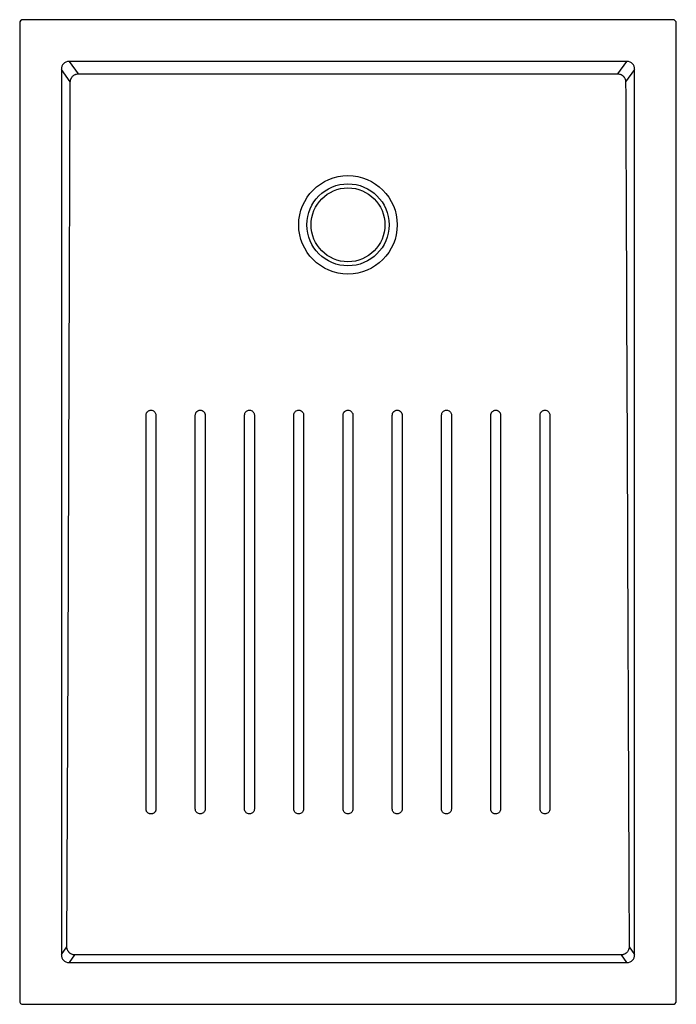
# Model space of a CAD drawing. Header units: millimetres. Extents: x 3869.31 to 3870.11, y 2560.79 to 2561.99.
import ezdxf

# ---------------------------------------------------------------- set-up
doc = ezdxf.new("R2010")
doc.units = ezdxf.units.MM
doc.layers.add('SANINDUSA', color=3, linetype='Continuous')

msp = doc.modelspace()

# ---------------------------------------------------------------- linework, layer by layer
at = {"layer": 'SANINDUSA'}
for p, q in [((3869.3077, 2561.9829), (3869.3077, 2560.7909)), ((3870.1037, 2561.9869), (3869.3117, 2561.9869)), ((3870.1077, 2560.7909), (3870.1077, 2561.9829)), ((3870.0476, 2561.936), (3869.3679, 2561.936)), ((3869.3679, 2561.936), (3869.379, 2561.9209)), ((3870.0365, 2561.9209), (3870.0476, 2561.936)), ((3869.3585, 2561.9261), (3869.3585, 2560.8477)), ((3869.3694, 2561.9113), (3869.3585, 2561.9261)), ((3870.0569, 2561.9261), (3870.046, 2561.9113)), ((3870.0569, 2560.8477), (3870.0569, 2561.9261)), ((3869.3585, 2560.8477), (3869.3652, 2560.8568)), ((3870.0503, 2560.8568), (3870.0569, 2560.8477)), ((3869.3747, 2560.8471), (3869.3679, 2560.8379)), ((3869.3679, 2560.8379), (3870.0476, 2560.8379)), ((3870.0476, 2560.8379), (3870.0408, 2560.8471)), ((3869.3117, 2560.7869), (3870.1037, 2560.7869))]:
    msp.add_line(p, q, dxfattribs=at)
at = {"layer": 'SANINDUSA', "flags": 128}
for points in [[(3869.3652, 2560.8568), (3869.3666, 2561.2062), (3869.368, 2561.5587), (3869.3694, 2561.9113)], [(3869.4617, 2561.0249), (3869.4617, 2561.0338), (3869.4617, 2561.0696), (3869.4617, 2561.2127), (3869.4617, 2561.505)], [(3869.5217, 2561.0249), (3869.5217, 2561.0338), (3869.5217, 2561.0696), (3869.5217, 2561.2127), (3869.5217, 2561.505)], [(3869.5817, 2561.0249), (3869.5817, 2561.0338), (3869.5817, 2561.0696), (3869.5817, 2561.2127), (3869.5817, 2561.505)], [(3869.6417, 2561.0249), (3869.6417, 2561.0338), (3869.6417, 2561.0696), (3869.6417, 2561.2127), (3869.6417, 2561.505)], [(3869.6537, 2561.505), (3869.6537, 2561.496), (3869.6537, 2561.4602), (3869.6537, 2561.3171), (3869.6537, 2561.0249)], [(3869.7017, 2561.0249), (3869.7017, 2561.0338), (3869.7017, 2561.0696), (3869.7017, 2561.2127), (3869.7017, 2561.505)], [(3869.7137, 2561.505), (3869.7137, 2561.496), (3869.7137, 2561.4602), (3869.7137, 2561.3171), (3869.7137, 2561.0249)], [(3869.7617, 2561.0249), (3869.7617, 2561.0338), (3869.7617, 2561.0696), (3869.7617, 2561.2127), (3869.7617, 2561.505)], [(3869.8217, 2561.0249), (3869.8217, 2561.0338), (3869.8217, 2561.0696), (3869.8217, 2561.2127), (3869.8217, 2561.505)], [(3869.8817, 2561.0249), (3869.8817, 2561.0338), (3869.8817, 2561.0696), (3869.8817, 2561.2127), (3869.8817, 2561.505)], [(3870.0408, 2560.8471), (3869.8661, 2560.8471), (3869.6914, 2560.8471), (3869.3747, 2560.8471)]]:
    msp.add_lwpolyline(points, dxfattribs=at)
at = {"layer": 'SANINDUSA'}
for radius in [0.06, 0.05, 0.045]:
    msp.add_circle((3869.7077, 2561.7369), radius, dxfattribs=at)
for centre, major_axis, ratio, start_param, end_param in [((3869.3117, 2561.9829), (0.00283, -0.00283), 0.999805, 2.356292, 3.926893), ((3870.1037, 2561.9829), (-0.00283, -0.00283), 0.999805, 2.356292, 3.926893), ((3869.3692, 2561.9248), (-0.00695, 0.00944), 0.853352, 5.692293, 7.174452), ((3870.0463, 2561.9248), (0.00695, 0.00944), 0.853352, 5.391918, 6.874077), ((3869.3692, 2560.849), (0.00695, 0.00944), 0.853352, 2.250326, 3.732485), ((3870.0463, 2560.849), (-0.00695, 0.00944), 0.853352, 2.550701, 4.03286), ((3869.3117, 2560.7909), (0.00283, 0.00283), 0.999805, 2.356292, 3.926893), ((3870.1037, 2560.7909), (-0.00283, 0.00283), 0.999805, 2.356292, 3.926893)]:
    msp.add_ellipse(centre, major_axis=major_axis, ratio=ratio, start_param=start_param, end_param=end_param, dxfattribs=at)
for points, knots in [([(3869.3694, 2561.9113), (3869.3694, 2561.912), (3869.3695, 2561.9126), (3869.3697, 2561.9135), (3869.3698, 2561.9138), (3869.37, 2561.9144), (3869.3702, 2561.915), (3869.3705, 2561.9155), (3869.3708, 2561.9161), (3869.3709, 2561.9163), (3869.3714, 2561.9171), (3869.3718, 2561.9176), (3869.3727, 2561.9185), (3869.3732, 2561.9189), (3869.3742, 2561.9196), (3869.3748, 2561.9199), (3869.3756, 2561.9202), (3869.3759, 2561.9204), (3869.3765, 2561.9205), (3869.3768, 2561.9206), (3869.3777, 2561.9208), (3869.3783, 2561.9209), (3869.379, 2561.9209)], [0, 0, 0, 0, 0.125, 0.125, 0.1875, 0.1875, 0.25, 0.3125, 0.3125, 0.375, 0.375, 0.5, 0.5, 0.625, 0.625, 0.75, 0.75, 0.8125, 0.8125, 0.875, 0.875, 1, 1, 1, 1]), ([(3869.379, 2561.9209), (3869.4338, 2561.9209), (3869.4885, 2561.9209), (3869.5707, 2561.9209), (3869.5981, 2561.9209), (3869.6529, 2561.9209), (3869.6803, 2561.9209), (3869.7625, 2561.9209), (3869.8173, 2561.9209), (3869.9269, 2561.9209), (3869.9817, 2561.9209), (3870.0365, 2561.9209)], [0, 0, 0, 0, 0.25, 0.25, 0.375, 0.375, 0.5, 0.5, 0.75, 0.75, 1, 1, 1, 1]), ([(3870.0365, 2561.9209), (3870.0371, 2561.9209), (3870.0378, 2561.9208), (3870.039, 2561.9205), (3870.0396, 2561.9204), (3870.0404, 2561.92), (3870.0407, 2561.9199), (3870.0413, 2561.9196), (3870.0415, 2561.9194), (3870.0423, 2561.9189), (3870.0428, 2561.9185), (3870.0434, 2561.9178), (3870.0436, 2561.9176), (3870.044, 2561.9171), (3870.0442, 2561.9168), (3870.0447, 2561.9161), (3870.045, 2561.9155), (3870.0454, 2561.9147), (3870.0455, 2561.9144), (3870.0457, 2561.9138), (3870.0458, 2561.9135), (3870.0459, 2561.9126), (3870.046, 2561.912), (3870.046, 2561.9113)], [0, 0, 0, 0, 0.125, 0.125, 0.25, 0.25, 0.3125, 0.3125, 0.375, 0.375, 0.5, 0.5, 0.5625, 0.5625, 0.625, 0.625, 0.75, 0.75, 0.8125, 0.8125, 0.875, 0.875, 1, 1, 1, 1]), ([(3870.046, 2561.9113), (3870.0464, 2561.8235), (3870.0467, 2561.7356), (3870.0474, 2561.5598), (3870.0478, 2561.4719), (3870.0488, 2561.2083), (3870.0495, 2561.0325), (3870.0503, 2560.8568)], [0, 0, 0, 0, 0.25, 0.25, 0.5, 0.5, 1, 1, 1, 1]), ([(3869.4617, 2561.505), (3869.4617, 2561.5054), (3869.4618, 2561.5057), (3869.4619, 2561.5065), (3869.462, 2561.5069), (3869.4623, 2561.5076), (3869.4625, 2561.508), (3869.4628, 2561.5084), (3869.4629, 2561.5086), (3869.4632, 2561.5089), (3869.4633, 2561.5091), (3869.4637, 2561.5095), (3869.464, 2561.5097), (3869.4647, 2561.5102), (3869.465, 2561.5103), (3869.4658, 2561.5106), (3869.4661, 2561.5108), (3869.4669, 2561.5109), (3869.4673, 2561.511), (3869.4677, 2561.511)], [0, 0, 0, 0, 0.125, 0.125, 0.25, 0.25, 0.375, 0.375, 0.4375, 0.4375, 0.5, 0.5, 0.625, 0.625, 0.75, 0.75, 0.875, 0.875, 1, 1, 1, 1]), ([(3869.4677, 2561.511), (3869.4685, 2561.5109), (3869.4699, 2561.5107), (3869.4717, 2561.5095), (3869.473, 2561.508), (3869.4736, 2561.5063), (3869.4737, 2561.5053), (3869.4737, 2561.505)], [0, 0, 0, 0, 0.242745, 0.457492, 0.672187, 0.886859, 1, 1, 1, 1]), ([(3869.5217, 2561.505), (3869.5217, 2561.5054), (3869.5218, 2561.5057), (3869.5219, 2561.5065), (3869.522, 2561.5069), (3869.5223, 2561.5076), (3869.5225, 2561.508), (3869.5228, 2561.5084), (3869.5229, 2561.5086), (3869.5232, 2561.5089), (3869.5233, 2561.5091), (3869.5237, 2561.5095), (3869.524, 2561.5097), (3869.5247, 2561.5102), (3869.5251, 2561.5103), (3869.5258, 2561.5106), (3869.5261, 2561.5108), (3869.5269, 2561.5109), (3869.5273, 2561.511), (3869.5277, 2561.511)], [0, 0, 0, 0, 0.125, 0.125, 0.25, 0.25, 0.375, 0.375, 0.4375, 0.4375, 0.5, 0.5, 0.625, 0.625, 0.75, 0.75, 0.875, 0.875, 1, 1, 1, 1]), ([(3869.5277, 2561.511), (3869.5281, 2561.511), (3869.5285, 2561.5109), (3869.5293, 2561.5108), (3869.5296, 2561.5107), (3869.5304, 2561.5103), (3869.5307, 2561.5102), (3869.5312, 2561.5098), (3869.5314, 2561.5097), (3869.5317, 2561.5095), (3869.5318, 2561.5093), (3869.5322, 2561.5089), (3869.5325, 2561.5086), (3869.5329, 2561.508), (3869.5331, 2561.5076), (3869.5334, 2561.5069), (3869.5335, 2561.5065), (3869.5337, 2561.5057), (3869.5337, 2561.5054), (3869.5337, 2561.505)], [0, 0, 0, 0, 0.125, 0.125, 0.25, 0.25, 0.375, 0.375, 0.4375, 0.4375, 0.5, 0.5, 0.625, 0.625, 0.75, 0.75, 0.875, 0.875, 1, 1, 1, 1]), ([(3869.5817, 2561.505), (3869.5818, 2561.5057), (3869.582, 2561.5072), (3869.5831, 2561.509), (3869.5847, 2561.5103), (3869.5863, 2561.5109), (3869.5874, 2561.5109), (3869.5877, 2561.511)], [0, 0, 0, 0, 0.242787, 0.457596, 0.672427, 0.887249, 1, 1, 1, 1]), ([(3869.5877, 2561.511), (3869.5885, 2561.5109), (3869.5899, 2561.5107), (3869.5917, 2561.5095), (3869.593, 2561.508), (3869.5936, 2561.5063), (3869.5937, 2561.5053), (3869.5937, 2561.505)], [0, 0, 0, 0, 0.2427474, 0.4574601, 0.6721517, 0.8868558, 1, 1, 1, 1]), ([(3869.6417, 2561.505), (3869.6418, 2561.5057), (3869.642, 2561.5072), (3869.6431, 2561.509), (3869.6447, 2561.5103), (3869.6463, 2561.5109), (3869.6474, 2561.5109), (3869.6477, 2561.511)], [0, 0, 0, 0, 0.2427909, 0.4576077, 0.6724247, 0.8872175, 1, 1, 1, 1]), ([(3869.6477, 2561.511), (3869.6485, 2561.5109), (3869.6499, 2561.5107), (3869.6518, 2561.5095), (3869.653, 2561.508), (3869.6537, 2561.5063), (3869.6537, 2561.5053), (3869.6537, 2561.505)], [0, 0, 0, 0, 0.242749, 0.457455, 0.672163, 0.886895, 1, 1, 1, 1]), ([(3869.7017, 2561.505), (3869.7017, 2561.5053), (3869.7018, 2561.5057), (3869.7019, 2561.5065), (3869.702, 2561.5069), (3869.7023, 2561.5076), (3869.7025, 2561.508), (3869.7028, 2561.5084), (3869.703, 2561.5086), (3869.7032, 2561.5089), (3869.7033, 2561.5091), (3869.7038, 2561.5095), (3869.7041, 2561.5097), (3869.7047, 2561.5102), (3869.7051, 2561.5103), (3869.7058, 2561.5106), (3869.7062, 2561.5108), (3869.7069, 2561.5109), (3869.7073, 2561.511), (3869.7077, 2561.511)], [0, 0, 0, 0, 0.125, 0.125, 0.25, 0.25, 0.375, 0.375, 0.4375, 0.4375, 0.5, 0.5, 0.625, 0.625, 0.75, 0.75, 0.875, 0.875, 1, 1, 1, 1]), ([(3869.7077, 2561.511), (3869.7085, 2561.5109), (3869.7099, 2561.5107), (3869.7118, 2561.5095), (3869.7131, 2561.508), (3869.7137, 2561.5063), (3869.7137, 2561.5053), (3869.7137, 2561.505)], [0, 0, 0, 0, 0.242747, 0.457464, 0.6722, 0.886973, 1, 1, 1, 1]), ([(3869.7617, 2561.505), (3869.7617, 2561.5053), (3869.7618, 2561.5057), (3869.7619, 2561.5065), (3869.762, 2561.5069), (3869.7623, 2561.5076), (3869.7625, 2561.508), (3869.7629, 2561.5084), (3869.763, 2561.5086), (3869.7632, 2561.5089), (3869.7634, 2561.5091), (3869.7638, 2561.5095), (3869.7641, 2561.5097), (3869.7647, 2561.5102), (3869.7651, 2561.5103), (3869.7658, 2561.5106), (3869.7662, 2561.5108), (3869.7669, 2561.5109), (3869.7673, 2561.511), (3869.7677, 2561.511)], [0, 0, 0, 0, 0.125, 0.125, 0.25, 0.25, 0.375, 0.375, 0.4375, 0.4375, 0.5, 0.5, 0.625, 0.625, 0.75, 0.75, 0.875, 0.875, 1, 1, 1, 1]), ([(3869.7677, 2561.511), (3869.7681, 2561.511), (3869.7685, 2561.5109), (3869.7693, 2561.5108), (3869.7697, 2561.5106), (3869.7704, 2561.5103), (3869.7707, 2561.5102), (3869.7712, 2561.5098), (3869.7714, 2561.5097), (3869.7717, 2561.5095), (3869.7718, 2561.5093), (3869.7723, 2561.5089), (3869.7725, 2561.5086), (3869.7729, 2561.508), (3869.7731, 2561.5076), (3869.7734, 2561.5069), (3869.7735, 2561.5065), (3869.7737, 2561.5057), (3869.7737, 2561.5053), (3869.7737, 2561.505)], [0, 0, 0, 0, 0.125, 0.125, 0.25, 0.25, 0.375, 0.375, 0.4375, 0.4375, 0.5, 0.5, 0.625, 0.625, 0.75, 0.75, 0.875, 0.875, 1, 1, 1, 1]), ([(3869.8217, 2561.505), (3869.8218, 2561.5057), (3869.822, 2561.5072), (3869.8232, 2561.509), (3869.8247, 2561.5103), (3869.8264, 2561.5109), (3869.8274, 2561.5109), (3869.8277, 2561.511)], [0, 0, 0, 0, 0.242784, 0.457546, 0.672263, 0.886957, 1, 1, 1, 1]), ([(3869.8277, 2561.511), (3869.8285, 2561.5109), (3869.8299, 2561.5107), (3869.8318, 2561.5095), (3869.8331, 2561.508), (3869.8337, 2561.5063), (3869.8337, 2561.5053), (3869.8337, 2561.505)], [0, 0, 0, 0, 0.242755, 0.457518, 0.672327, 0.887157, 1, 1, 1, 1]), ([(3869.8817, 2561.505), (3869.8817, 2561.5054), (3869.8818, 2561.5057), (3869.8819, 2561.5065), (3869.8821, 2561.5069), (3869.8824, 2561.5076), (3869.8825, 2561.508), (3869.8829, 2561.5084), (3869.883, 2561.5086), (3869.8832, 2561.5089), (3869.8834, 2561.5091), (3869.8838, 2561.5095), (3869.8841, 2561.5097), (3869.8847, 2561.5102), (3869.8851, 2561.5103), (3869.8858, 2561.5106), (3869.8862, 2561.5108), (3869.887, 2561.5109), (3869.8874, 2561.511), (3869.8878, 2561.511)], [0, 0, 0, 0, 0.125, 0.125, 0.25, 0.25, 0.375, 0.375, 0.4375, 0.4375, 0.5, 0.5, 0.625, 0.625, 0.75, 0.75, 0.875, 0.875, 1, 1, 1, 1]), ([(3869.8878, 2561.511), (3869.8881, 2561.511), (3869.8885, 2561.5109), (3869.8893, 2561.5108), (3869.8897, 2561.5107), (3869.8904, 2561.5103), (3869.8908, 2561.5102), (3869.8912, 2561.5098), (3869.8914, 2561.5097), (3869.8917, 2561.5095), (3869.8919, 2561.5093), (3869.8923, 2561.5089), (3869.8925, 2561.5086), (3869.893, 2561.508), (3869.8931, 2561.5076), (3869.8934, 2561.5069), (3869.8936, 2561.5065), (3869.8937, 2561.5057), (3869.8937, 2561.5054), (3869.8937, 2561.505)], [0, 0, 0, 0, 0.125, 0.125, 0.25, 0.25, 0.375, 0.375, 0.4375, 0.4375, 0.5, 0.5, 0.625, 0.625, 0.75, 0.75, 0.875, 0.875, 1, 1, 1, 1]), ([(3869.9418, 2561.505), (3869.9418, 2561.5054), (3869.9418, 2561.5057), (3869.9419, 2561.5065), (3869.9421, 2561.5069), (3869.9424, 2561.5076), (3869.9425, 2561.508), (3869.9429, 2561.5084), (3869.943, 2561.5086), (3869.9432, 2561.5089), (3869.9434, 2561.5091), (3869.9438, 2561.5095), (3869.9441, 2561.5097), (3869.9447, 2561.5102), (3869.9451, 2561.5103), (3869.9458, 2561.5106), (3869.9462, 2561.5108), (3869.947, 2561.5109), (3869.9474, 2561.511), (3869.9478, 2561.511)], [0, 0, 0, 0, 0.125, 0.125, 0.25, 0.25, 0.375, 0.375, 0.4375, 0.4375, 0.5, 0.5, 0.625, 0.625, 0.75, 0.75, 0.875, 0.875, 1, 1, 1, 1]), ([(3869.9478, 2561.511), (3869.9485, 2561.5109), (3869.95, 2561.5107), (3869.9518, 2561.5095), (3869.9531, 2561.508), (3869.9537, 2561.5063), (3869.9537, 2561.5053), (3869.9538, 2561.505)], [0, 0, 0, 0, 0.242746, 0.457558, 0.672404, 0.887244, 1, 1, 1, 1]), ([(3869.4737, 2561.505), (3869.4737, 2561.4649), (3869.4737, 2561.4249), (3869.4737, 2561.3449), (3869.4737, 2561.3049), (3869.4737, 2561.1849), (3869.4737, 2561.1049), (3869.4737, 2561.0249)], [0, 0, 0, 0, 0.25, 0.25, 0.5, 0.5, 1, 1, 1, 1]), ([(3869.5337, 2561.505), (3869.5337, 2561.502), (3869.5337, 2561.4871), (3869.5337, 2561.4245), (3869.5337, 2561.3161), (3869.5337, 2561.171), (3869.5337, 2561.0736), (3869.5337, 2561.0249)], [0, 0, 0, 0, 0.01863, 0.09315, 0.391229, 0.695614, 1, 1, 1, 1]), ([(3869.5937, 2561.505), (3869.5937, 2561.502), (3869.5937, 2561.4871), (3869.5937, 2561.4245), (3869.5937, 2561.2674), (3869.5937, 2561.1223), (3869.5937, 2561.0249)], [0, 0, 0, 0, 0.0186301, 0.0931506, 0.3912323, 1, 1, 1, 1]), ([(3869.7737, 2561.505), (3869.7737, 2561.502), (3869.7737, 2561.4871), (3869.7737, 2561.4245), (3869.7737, 2561.2674), (3869.7737, 2561.1223), (3869.7737, 2561.0249)], [0, 0, 0, 0, 0.01863, 0.093152, 0.391239, 1, 1, 1, 1]), ([(3869.8337, 2561.505), (3869.8337, 2561.4649), (3869.8337, 2561.4249), (3869.8337, 2561.3449), (3869.8337, 2561.3049), (3869.8337, 2561.1849), (3869.8337, 2561.1049), (3869.8337, 2561.0249)], [0, 0, 0, 0, 0.25, 0.25, 0.5, 0.5, 1, 1, 1, 1]), ([(3869.8937, 2561.505), (3869.8937, 2561.4649), (3869.8937, 2561.4249), (3869.8937, 2561.3449), (3869.8937, 2561.3049), (3869.8937, 2561.1849), (3869.8937, 2561.1049), (3869.8937, 2561.0249)], [0, 0, 0, 0, 0.25, 0.25, 0.5, 0.5, 1, 1, 1, 1]), ([(3869.9417, 2561.0249), (3869.9417, 2561.0279), (3869.9417, 2561.0428), (3869.9417, 2561.1054), (3869.9417, 2561.2624), (3869.9417, 2561.4075), (3869.9418, 2561.505)], [0, 0, 0, 0, 0.018629, 0.093143, 0.391199, 1, 1, 1, 1]), ([(3869.9538, 2561.505), (3869.9538, 2561.465), (3869.9538, 2561.4249), (3869.9537, 2561.3449), (3869.9537, 2561.3049), (3869.9537, 2561.1849), (3869.9537, 2561.1049), (3869.9537, 2561.0249)], [0, 0, 0, 0, 0.25, 0.25, 0.5, 0.5, 1, 1, 1, 1]), ([(3869.4677, 2561.0189), (3869.4673, 2561.0189), (3869.4669, 2561.0189), (3869.4662, 2561.0191), (3869.4658, 2561.0192), (3869.4651, 2561.0195), (3869.4647, 2561.0197), (3869.4642, 2561.02), (3869.4641, 2561.0201), (3869.4638, 2561.0204), (3869.4636, 2561.0205), (3869.4632, 2561.0209), (3869.463, 2561.0212), (3869.4625, 2561.0219), (3869.4623, 2561.0222), (3869.462, 2561.0229), (3869.4619, 2561.0233), (3869.4618, 2561.0241), (3869.4617, 2561.0245), (3869.4617, 2561.0249)], [0, 0, 0, 0, 0.125, 0.125, 0.25, 0.25, 0.375, 0.375, 0.4375, 0.4375, 0.5, 0.5, 0.625, 0.625, 0.75, 0.75, 0.875, 0.875, 1, 1, 1, 1]), ([(3869.4737, 2561.0249), (3869.4737, 2561.0245), (3869.4737, 2561.0241), (3869.4735, 2561.0233), (3869.4734, 2561.023), (3869.4731, 2561.0222), (3869.4729, 2561.0219), (3869.4726, 2561.0214), (3869.4725, 2561.0212), (3869.4722, 2561.0209), (3869.4721, 2561.0208), (3869.4717, 2561.0204), (3869.4714, 2561.0201), (3869.4707, 2561.0197), (3869.4704, 2561.0195), (3869.4697, 2561.0192), (3869.4693, 2561.0191), (3869.4685, 2561.0189), (3869.4681, 2561.0189), (3869.4677, 2561.0189)], [0, 0, 0, 0, 0.125, 0.125, 0.25, 0.25, 0.375, 0.375, 0.4375, 0.4375, 0.5, 0.5, 0.625, 0.625, 0.75, 0.75, 0.875, 0.875, 1, 1, 1, 1]), ([(3869.5277, 2561.0189), (3869.527, 2561.019), (3869.5255, 2561.0191), (3869.5237, 2561.0203), (3869.5224, 2561.0219), (3869.5218, 2561.0235), (3869.5217, 2561.0245), (3869.5217, 2561.0249)], [0, 0, 0, 0, 0.24275, 0.457454, 0.672173, 0.886922, 1, 1, 1, 1]), ([(3869.5337, 2561.0249), (3869.5336, 2561.0241), (3869.5335, 2561.0227), (3869.5323, 2561.0209), (3869.5307, 2561.0196), (3869.5291, 2561.019), (3869.5281, 2561.0189), (3869.5277, 2561.0189)], [0, 0, 0, 0, 0.242775, 0.457594, 0.6724, 0.887178, 1, 1, 1, 1]), ([(3869.5877, 2561.0189), (3869.587, 2561.019), (3869.5855, 2561.0191), (3869.5837, 2561.0203), (3869.5824, 2561.0219), (3869.5818, 2561.0235), (3869.5817, 2561.0245), (3869.5817, 2561.0249)], [0, 0, 0, 0, 0.2427504, 0.4574484, 0.6721701, 0.8869187, 1, 1, 1, 1]), ([(3869.5937, 2561.0249), (3869.5936, 2561.0241), (3869.5935, 2561.0227), (3869.5923, 2561.0209), (3869.5907, 2561.0196), (3869.5891, 2561.019), (3869.5881, 2561.0189), (3869.5877, 2561.0189)], [0, 0, 0, 0, 0.242774, 0.457596, 0.672402, 0.887171, 1, 1, 1, 1]), ([(3869.6477, 2561.0189), (3869.647, 2561.019), (3869.6455, 2561.0191), (3869.6437, 2561.0203), (3869.6424, 2561.0219), (3869.6418, 2561.0235), (3869.6417, 2561.0245), (3869.6417, 2561.0249)], [0, 0, 0, 0, 0.242751, 0.457453, 0.672175, 0.886935, 1, 1, 1, 1]), ([(3869.6537, 2561.0249), (3869.6536, 2561.0241), (3869.6535, 2561.0227), (3869.6523, 2561.0209), (3869.6507, 2561.0196), (3869.6491, 2561.019), (3869.6481, 2561.0189), (3869.6477, 2561.0189)], [0, 0, 0, 0, 0.2427707, 0.4575935, 0.6723936, 0.8871545, 1, 1, 1, 1]), ([(3869.7077, 2561.0189), (3869.707, 2561.019), (3869.7055, 2561.0191), (3869.7037, 2561.0203), (3869.7024, 2561.0219), (3869.7018, 2561.0235), (3869.7018, 2561.0245), (3869.7017, 2561.0249)], [0, 0, 0, 0, 0.242754, 0.457457, 0.672191, 0.886964, 1, 1, 1, 1]), ([(3869.7137, 2561.0249), (3869.7136, 2561.0241), (3869.7135, 2561.0227), (3869.7123, 2561.0209), (3869.7107, 2561.0196), (3869.7091, 2561.019), (3869.7081, 2561.0189), (3869.7077, 2561.0189)], [0, 0, 0, 0, 0.242765, 0.457587, 0.672376, 0.887128, 1, 1, 1, 1]), ([(3869.7677, 2561.0189), (3869.767, 2561.019), (3869.7655, 2561.0191), (3869.7637, 2561.0203), (3869.7624, 2561.0219), (3869.7618, 2561.0235), (3869.7618, 2561.0245), (3869.7617, 2561.0249)], [0, 0, 0, 0, 0.242759, 0.457472, 0.672212, 0.886994, 1, 1, 1, 1]), ([(3869.7737, 2561.0249), (3869.7736, 2561.0241), (3869.7735, 2561.0227), (3869.7723, 2561.0209), (3869.7707, 2561.0196), (3869.7691, 2561.019), (3869.7681, 2561.0189), (3869.7677, 2561.0189)], [0, 0, 0, 0, 0.242759, 0.457573, 0.672351, 0.887094, 1, 1, 1, 1]), ([(3869.8277, 2561.0189), (3869.827, 2561.019), (3869.8255, 2561.0191), (3869.8237, 2561.0203), (3869.8224, 2561.0219), (3869.8218, 2561.0235), (3869.8218, 2561.0245), (3869.8217, 2561.0249)], [0, 0, 0, 0, 0.242764, 0.457487, 0.672236, 0.887031, 1, 1, 1, 1]), ([(3869.8337, 2561.0249), (3869.8337, 2561.0241), (3869.8335, 2561.0227), (3869.8323, 2561.0209), (3869.8307, 2561.0196), (3869.8291, 2561.019), (3869.8281, 2561.0189), (3869.8277, 2561.0189)], [0, 0, 0, 0, 0.242756, 0.457559, 0.67233, 0.887064, 1, 1, 1, 1]), ([(3869.8877, 2561.0189), (3869.8873, 2561.0189), (3869.887, 2561.0189), (3869.8862, 2561.0191), (3869.8858, 2561.0192), (3869.8851, 2561.0195), (3869.8847, 2561.0197), (3869.8842, 2561.02), (3869.8841, 2561.0201), (3869.8838, 2561.0204), (3869.8836, 2561.0205), (3869.8832, 2561.0209), (3869.883, 2561.0212), (3869.8825, 2561.0219), (3869.8823, 2561.0222), (3869.882, 2561.0229), (3869.8819, 2561.0233), (3869.8818, 2561.0241), (3869.8817, 2561.0245), (3869.8817, 2561.0249)], [0, 0, 0, 0, 0.125, 0.125, 0.25, 0.25, 0.375, 0.375, 0.4375, 0.4375, 0.5, 0.5, 0.625, 0.625, 0.75, 0.75, 0.875, 0.875, 1, 1, 1, 1]), ([(3869.8937, 2561.0249), (3869.8937, 2561.0241), (3869.8935, 2561.0227), (3869.8923, 2561.0209), (3869.8907, 2561.0196), (3869.8891, 2561.019), (3869.8881, 2561.0189), (3869.8877, 2561.0189)], [0, 0, 0, 0, 0.242755, 0.457548, 0.672309, 0.887038, 1, 1, 1, 1]), ([(3869.9477, 2561.0189), (3869.947, 2561.019), (3869.9455, 2561.0191), (3869.9437, 2561.0203), (3869.9424, 2561.0219), (3869.9418, 2561.0235), (3869.9418, 2561.0245), (3869.9417, 2561.0249)], [0, 0, 0, 0, 0.242774, 0.457516, 0.672285, 0.887083, 1, 1, 1, 1]), ([(3869.9537, 2561.0249), (3869.9537, 2561.0241), (3869.9535, 2561.0227), (3869.9523, 2561.0209), (3869.9507, 2561.0196), (3869.9491, 2561.019), (3869.9481, 2561.0189), (3869.9477, 2561.0189)], [0, 0, 0, 0, 0.242754, 0.457536, 0.672289, 0.887018, 1, 1, 1, 1]), ([(3869.3747, 2560.8471), (3869.3741, 2560.8471), (3869.3734, 2560.8472), (3869.3722, 2560.8475), (3869.3716, 2560.8477), (3869.3708, 2560.8481), (3869.3705, 2560.8482), (3869.3699, 2560.8485), (3869.3697, 2560.8487), (3869.3689, 2560.8492), (3869.3684, 2560.8496), (3869.3678, 2560.8503), (3869.3676, 2560.8505), (3869.3672, 2560.851), (3869.367, 2560.8512), (3869.3665, 2560.852), (3869.3662, 2560.8526), (3869.3658, 2560.8534), (3869.3657, 2560.8537), (3869.3656, 2560.8543), (3869.3655, 2560.8546), (3869.3653, 2560.8555), (3869.3652, 2560.8562), (3869.3652, 2560.8568)], [0, 0, 0, 0, 0.125, 0.125, 0.25, 0.25, 0.3125, 0.3125, 0.375, 0.375, 0.5, 0.5, 0.5625, 0.5625, 0.625, 0.625, 0.75, 0.75, 0.8125, 0.8125, 0.875, 0.875, 1, 1, 1, 1]), ([(3870.0503, 2560.8568), (3870.0502, 2560.8562), (3870.0502, 2560.8555), (3870.05, 2560.8546), (3870.0499, 2560.8543), (3870.0497, 2560.8537), (3870.0496, 2560.8534), (3870.0493, 2560.8526), (3870.049, 2560.852), (3870.0483, 2560.851), (3870.0479, 2560.8505), (3870.0472, 2560.8498), (3870.047, 2560.8496), (3870.0465, 2560.8492), (3870.0463, 2560.849), (3870.0455, 2560.8485), (3870.045, 2560.8482), (3870.0441, 2560.8478), (3870.0438, 2560.8477), (3870.0432, 2560.8475), (3870.0429, 2560.8474), (3870.042, 2560.8472), (3870.0414, 2560.8471), (3870.0408, 2560.8471)], [0, 0, 0, 0, 0.125, 0.125, 0.1875, 0.1875, 0.25, 0.25, 0.375, 0.375, 0.5, 0.5, 0.5625, 0.5625, 0.625, 0.625, 0.75, 0.75, 0.8125, 0.8125, 0.875, 0.875, 1, 1, 1, 1])]:
    msp.add_open_spline(points, degree=3, knots=knots, dxfattribs=at)

doc.saveas('drawing.dxf')
